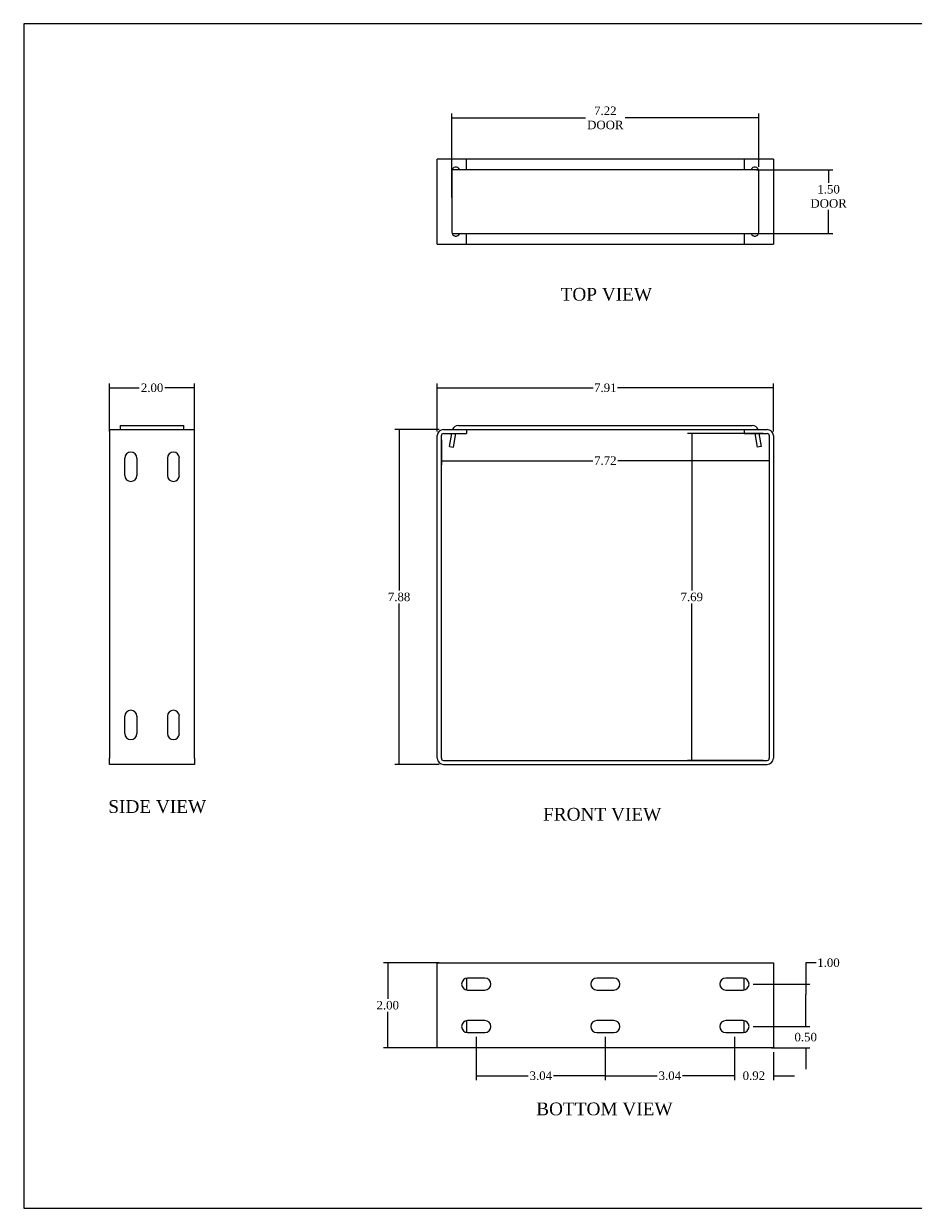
# Model space of a CAD drawing. Header units: inches. Extents: x 0.1 to 41.9, y -0.2 to 27.9.
# Tile 1 of 3: x 0.1 to 21, y 0.1 to 27.9. Entities that reach past the tile are written whole.
import ezdxf
from ezdxf.enums import TextEntityAlignment as Align

# ---------------------------------------------------------------- set-up
doc = ezdxf.new("R2010")
doc.units = ezdxf.units.IN
doc.header["$MEASUREMENT"] = 0
for name, color, linetype in [('COM55559-4', 7, 'Continuous'), ('COM55740-4', 7, 'Continuous'), ('Default', 7, 'Continuous')]:
    doc.layers.add(name, color=color, linetype=linetype)
doc.styles.add('SEACAD_Times_New_Roman', font='times.ttf')
doc.dimstyles.new('HAMMOND_(STH_-_42x28)', dxfattribs={"dimtxt": 0.2, "dimasz": 0.25, "dimexe": 0.1, "dimexo": 0.1, "dimgap": 0.05, "dimtad": 0, "dimtih": 1, "dimtoh": 1, "dimzin": 0, "dimdsep": 46, "dimtxsty": 'SEACAD_Times_New_Roman', "dimblk1": '_SE_FILLED', "dimblk2": '_SE_FILLED', "dimsah": 1, "dimcen": 0.1, "dimadec": 0, "dimazin": 0, "dimtfac": 0.8, "dimtofl": 0, "dimtmove": 0, "dimatfit": 3, "dimfxl": 1, "dimtolj": 1, "dimtzin": 0, "dimarcsym": 0})

# ---------------------------------------------------------------- blocks, each defined once
blk = doc.blocks.new('SE')
at = {"layer": 'COM55559-4', "color": 7, "linetype": 'Continuous'}
for p, q in [((9.801, 10.653), (9.801, 18.242)), ((9.896, 10.653), (9.896, 18.242)), ((9.944, 18.385), (10.489, 18.385)), ((9.944, 18.29), (10.489, 18.29)), ((10.489, 18.385), (10.489, 18.29)), ((17.02, 18.385), (17.02, 18.29)), ((17.02, 18.385), (17.564, 18.385)), ((17.02, 18.29), (17.564, 18.29)), ((17.612, 18.242), (17.612, 10.653)), ((17.707, 18.242), (17.707, 10.653)), ((9.944, 10.605), (17.564, 10.605)), ((9.944, 10.51), (17.564, 10.51))]:
    blk.add_line(p, q, dxfattribs=at)
for centre, radius, start, end in [((9.944, 18.242), 0.143, 90, 180), ((9.944, 18.242), 0.048, 90, 180), ((17.564, 18.242), 0.143, 0, 90), ((17.564, 18.242), 0.048, 0, 90), ((9.944, 10.653), 0.143, 180, 270), ((9.944, 10.653), 0.048, 180, 270), ((17.564, 10.653), 0.143, 270, 0), ((17.564, 10.653), 0.048, 270, 0)]:
    blk.add_arc(centre, radius, start, end, dxfattribs=at)
at = {"layer": 'COM55740-4', "color": 7, "linetype": 'Continuous'}
for p, q in [((10.297, 18.48), (17.211, 18.48)), ((10.09, 17.984), (10.144, 18.29)), ((10.183, 17.968), (10.24, 18.29)), ((10.489, 18.385), (17.02, 18.385)), ((17.268, 18.29), (17.325, 17.968)), ((17.365, 18.29), (17.418, 17.984)), ((10.09, 17.984), (10.183, 17.968)), ((17.418, 17.984), (17.325, 17.968))]:
    blk.add_line(p, q, dxfattribs=at)
for centre, start, end in [((10.297, 18.337), 90, 160.3871), ((17.211, 18.337), 19.6129, 90)]:
    blk.add_arc(centre, 0.143, start, end, dxfattribs=at)
blk = doc.blocks.new('SE1')
at = {"layer": 'COM55559-4', "color": 7, "linetype": 'Continuous'}
for p, q in [((2.091, 18.385), (4.091, 18.385)), ((2.091, 18.385), (2.091, 18.242)), ((2.091, 18.242), (2.091, 10.653)), ((4.091, 18.242), (4.091, 18.385)), ((4.091, 10.653), (4.091, 18.242)), ((2.45, 17.306), (2.45, 17.713)), ((2.731, 17.713), (2.731, 17.306)), ((3.45, 17.713), (3.45, 17.306)), ((3.731, 17.306), (3.731, 17.713)), ((2.45, 11.234), (2.45, 11.641)), ((2.731, 11.641), (2.731, 11.234)), ((3.45, 11.641), (3.45, 11.234)), ((3.731, 11.234), (3.731, 11.641)), ((2.091, 10.51), (2.091, 10.653)), ((4.091, 10.653), (4.091, 10.51)), ((4.091, 10.51), (2.091, 10.51))]:
    blk.add_line(p, q, dxfattribs=at)
for centre, start, end in [((2.591, 17.713), 0, 180), ((3.591, 17.713), 0, 180), ((2.591, 17.306), 180, 0), ((3.591, 17.306), 180, 0), ((2.591, 11.641), 0, 180), ((3.591, 11.641), 0, 180), ((2.591, 11.234), 180, 360), ((3.591, 11.234), 180, 360)]:
    blk.add_arc(centre, 0.141, start, end, dxfattribs=at)
at = {"layer": 'COM55740-4', "color": 7, "linetype": 'Continuous'}
for p, q in [((2.341, 18.48), (3.841, 18.48)), ((2.341, 18.48), (2.341, 18.385)), ((3.841, 18.385), (3.841, 18.48))]:
    blk.add_line(p, q, dxfattribs=at)
blk = doc.blocks.new('SE3')
at = {"layer": 'COM55559-4', "color": 7, "linetype": 'Continuous'}
for p, q in [((9.801, 5.845), (9.944, 5.845)), ((9.801, 3.845), (9.801, 5.845)), ((9.944, 5.845), (17.564, 5.845)), ((17.564, 5.845), (17.707, 5.845)), ((17.707, 5.845), (17.707, 3.845)), ((10.489, 5.483), (10.489, 5.206)), ((10.922, 5.485), (10.515, 5.485)), ((13.958, 5.485), (13.551, 5.485)), ((16.994, 5.485), (16.587, 5.485)), ((17.02, 5.206), (17.02, 5.483)), ((10.515, 5.204), (10.922, 5.204)), ((13.551, 5.204), (13.958, 5.204)), ((16.587, 5.204), (16.994, 5.204)), ((10.489, 4.483), (10.489, 4.206)), ((10.922, 4.485), (10.515, 4.485)), ((13.958, 4.485), (13.551, 4.485)), ((16.994, 4.485), (16.587, 4.485)), ((17.02, 4.206), (17.02, 4.483)), ((10.515, 4.204), (10.922, 4.204)), ((13.551, 4.204), (13.958, 4.204)), ((16.587, 4.204), (16.994, 4.204)), ((9.944, 3.845), (9.801, 3.845)), ((17.564, 3.845), (9.944, 3.845)), ((17.707, 3.845), (17.564, 3.845))]:
    blk.add_line(p, q, dxfattribs=at)
for centre, start, end in [((10.515, 5.345), 90, 270), ((10.922, 5.345), 270, 90), ((13.551, 5.345), 90, 270), ((13.958, 5.345), 270, 90), ((16.587, 5.345), 90, 270), ((16.994, 5.345), 270, 90), ((10.515, 4.345), 90, 270), ((10.922, 4.345), 270, 90), ((13.551, 4.345), 90, 270), ((13.958, 4.345), 270, 90), ((16.587, 4.345), 90, 270), ((16.994, 4.345), 270, 90)]:
    blk.add_arc(centre, 0.141, start, end, dxfattribs=at)
blk = doc.blocks.new('SE4')
at = {"layer": 'COM55559-4', "color": 7, "linetype": 'Continuous'}
for p, q in [((9.801, 22.745), (9.801, 24.745)), ((9.944, 24.745), (9.801, 24.745)), ((10.489, 24.745), (9.944, 24.745)), ((17.02, 24.745), (10.489, 24.745)), ((10.489, 24.495), (10.489, 24.745)), ((17.564, 24.745), (17.02, 24.745)), ((17.02, 24.745), (17.02, 24.495)), ((17.707, 24.745), (17.564, 24.745)), ((17.707, 24.745), (17.707, 22.745)), ((10.145, 24.464), (10.145, 23.026)), ((17.363, 23.026), (17.363, 24.464)), ((10.489, 22.745), (10.489, 22.995)), ((17.02, 22.995), (17.02, 22.745)), ((9.801, 22.745), (9.944, 22.745)), ((9.944, 22.745), (10.489, 22.745)), ((10.489, 22.745), (17.02, 22.745)), ((17.02, 22.745), (17.564, 22.745)), ((17.564, 22.745), (17.707, 22.745))]:
    blk.add_line(p, q, dxfattribs=at)
for centre, start, end in [((10.239, 24.464), 19.4712, 180), ((17.27, 24.464), 0, 160.5288), ((10.239, 23.026), 180, 340.5288), ((17.27, 23.026), 199.4712, 0)]:
    blk.add_arc(centre, 0.0938, start, end, dxfattribs=at)
at = {"layer": 'COM55740-4', "color": 7, "linetype": 'Continuous'}
for p, q in [((10.156, 24.495), (10.15, 24.495)), ((10.297, 24.495), (10.156, 24.495)), ((17.211, 24.495), (10.297, 24.495)), ((17.352, 24.495), (17.211, 24.495)), ((17.358, 24.495), (17.352, 24.495)), ((10.15, 22.995), (10.156, 22.995)), ((10.156, 22.995), (10.297, 22.995)), ((10.297, 22.995), (17.211, 22.995)), ((17.211, 22.995), (17.352, 22.995)), ((17.352, 22.995), (17.358, 22.995))]:
    blk.add_line(p, q, dxfattribs=at)
blk = doc.blocks.new('_SE_FILLED')
at = {"color": 0}
blk.add_line((0, 0), (-1, 0), dxfattribs=at)
blk.add_solid([(0, 0), (-1, -0.1665), (-1, 0.1665), (0, 0)], dxfattribs=at)
blk = doc.blocks.new('DMBLK55')
at = {"layer": 'Default', "color": 0, "linetype": 'Continuous', "lineweight": -2, "transparency": 16777216}
for p, q in [((9.896, 18.142), (9.896, 17.553)), ((17.612, 18.142), (17.612, 17.553)), ((10.146, 17.653), (13.457, 17.653)), ((17.362, 17.653), (14.051, 17.653))]:
    blk.add_line(p, q, dxfattribs=at)
at = {"layer": 'Defpoints', "color": 0, "transparency": 16777216}
for p in [(9.896, 18.242), (17.612, 18.242), (9.896, 17.653)]:
    blk.add_point(p, dxfattribs=at)
at = {"layer": 'Default', "color": 0, "lineweight": -2, "transparency": 16777216, "xscale": 0.25, "yscale": 0.25, "zscale": 0.25, "rotation": 180}
blk.add_blockref('_SE_FILLED', (9.896, 17.653), dxfattribs=at)
at = {"layer": 'Default', "color": 0, "lineweight": -2, "transparency": 16777216, "xscale": 0.25, "yscale": 0.25, "zscale": 0.25}
blk.add_blockref('_SE_FILLED', (17.612, 17.653), dxfattribs=at)
at = {"layer": 'Default', "color": 0, "transparency": 16777216, "insert": (13.754, 17.653), "char_height": 0.2, "attachment_point": 5, "style": 'SEACAD_Times_New_Roman'}
blk.add_mtext('\\A1;\\A1;7.72', dxfattribs=at)
blk = doc.blocks.new('DMBLK56')
at = {"layer": 'Default', "color": 0, "linetype": 'Continuous', "lineweight": -2, "transparency": 16777216}
for p, q in [((17.464, 18.29), (15.688, 18.29)), ((15.788, 18.04), (15.788, 14.599)), ((15.788, 10.855), (15.788, 14.295)), ((17.464, 10.605), (15.688, 10.605))]:
    blk.add_line(p, q, dxfattribs=at)
at = {"layer": 'Defpoints', "color": 0, "transparency": 16777216}
for p in [(17.564, 18.29), (15.788, 10.605), (17.564, 10.605)]:
    blk.add_point(p, dxfattribs=at)
at = {"layer": 'Default', "color": 0, "lineweight": -2, "transparency": 16777216, "xscale": 0.25, "yscale": 0.25, "zscale": 0.25}
for p, rotation in [((15.788, 18.29), 90), ((15.788, 10.605), 270)]:
    blk.add_blockref('_SE_FILLED', p, dxfattribs=dict(at, rotation=rotation))
at = {"layer": 'Default', "color": 0, "transparency": 16777216, "insert": (15.788, 14.447), "char_height": 0.2, "attachment_point": 5, "style": 'SEACAD_Times_New_Roman'}
blk.add_mtext('\\A1;\\A1;7.69', dxfattribs=at)
blk = doc.blocks.new('DMBLK57')
at = {"layer": 'Default', "color": 0, "linetype": 'Continuous', "lineweight": -2, "transparency": 16777216}
for p, q in [((10.145, 23.845), (10.145, 25.814)), ((10.395, 25.714), (13.287, 25.714)), ((17.113, 25.714), (14.222, 25.714)), ((17.363, 24.564), (17.363, 25.814))]:
    blk.add_line(p, q, dxfattribs=at)
at = {"layer": 'Defpoints', "color": 0, "transparency": 16777216}
for p in [(17.363, 25.714), (17.363, 24.464), (10.145, 23.745)]:
    blk.add_point(p, dxfattribs=at)
at = {"layer": 'Default', "color": 0, "lineweight": -2, "transparency": 16777216, "xscale": 0.25, "yscale": 0.25, "zscale": 0.25, "rotation": 180}
blk.add_blockref('_SE_FILLED', (10.145, 25.714), dxfattribs=at)
at = {"layer": 'Default', "color": 0, "lineweight": -2, "transparency": 16777216, "xscale": 0.25, "yscale": 0.25, "zscale": 0.25}
blk.add_blockref('_SE_FILLED', (17.363, 25.714), dxfattribs=at)
at = {"layer": 'Default', "color": 0, "transparency": 16777216, "insert": (13.754, 25.714), "char_height": 0.2, "attachment_point": 5, "style": 'SEACAD_Times_New_Roman'}
blk.add_mtext('\\A1;\\A1;7.22\\PDOOR', dxfattribs=at)
blk = doc.blocks.new('DMBLK58')
at = {"layer": 'Default', "color": 0, "linetype": 'Continuous', "lineweight": -2, "transparency": 16777216}
for p, q in [((17.311, 24.495), (19.107, 24.495)), ((19.007, 24.245), (19.007, 24.187)), ((19.007, 23.245), (19.007, 23.549)), ((17.311, 22.995), (19.107, 22.995))]:
    blk.add_line(p, q, dxfattribs=at)
at = {"layer": 'Defpoints', "color": 0, "transparency": 16777216}
for p in [(17.211, 24.495), (17.211, 22.995), (19.007, 22.995)]:
    blk.add_point(p, dxfattribs=at)
at = {"layer": 'Default', "color": 0, "lineweight": -2, "transparency": 16777216, "xscale": 0.25, "yscale": 0.25, "zscale": 0.25}
for p, rotation in [((19.007, 24.495), 90), ((19.007, 22.995), 270)]:
    blk.add_blockref('_SE_FILLED', p, dxfattribs=dict(at, rotation=rotation))
at = {"layer": 'Default', "color": 0, "transparency": 16777216, "insert": (19.007, 23.868), "char_height": 0.2, "attachment_point": 5, "style": 'SEACAD_Times_New_Roman'}
blk.add_mtext('\\A1;\\A1;1.50\\PDOOR', dxfattribs=at)
blk = doc.blocks.new('DMBLK59')
at = {"layer": 'Default', "color": 0, "linetype": 'Continuous', "lineweight": -2, "transparency": 16777216}
for p, q in [((2.091, 18.342), (2.091, 19.466)), ((2.341, 19.366), (2.79, 19.366)), ((3.841, 19.366), (3.391, 19.366)), ((4.091, 18.342), (4.091, 19.466))]:
    blk.add_line(p, q, dxfattribs=at)
at = {"layer": 'Defpoints', "color": 0, "transparency": 16777216}
for p in [(2.091, 19.366), (2.091, 18.242), (4.091, 18.242)]:
    blk.add_point(p, dxfattribs=at)
at = {"layer": 'Default', "color": 0, "lineweight": -2, "transparency": 16777216, "xscale": 0.25, "yscale": 0.25, "zscale": 0.25, "rotation": 180}
blk.add_blockref('_SE_FILLED', (2.091, 19.366), dxfattribs=at)
at = {"layer": 'Default', "color": 0, "lineweight": -2, "transparency": 16777216, "xscale": 0.25, "yscale": 0.25, "zscale": 0.25}
blk.add_blockref('_SE_FILLED', (4.091, 19.366), dxfattribs=at)
at = {"layer": 'Default', "color": 0, "transparency": 16777216, "insert": (3.091, 19.366), "char_height": 0.2, "attachment_point": 5, "style": 'SEACAD_Times_New_Roman'}
blk.add_mtext('\\A1;\\A1;2.00', dxfattribs=at)
blk = doc.blocks.new('DMBLK60')
at = {"layer": 'Default', "color": 0, "linetype": 'Continuous', "lineweight": -2, "transparency": 16777216}
for p, q in [((9.801, 18.342), (9.801, 19.466)), ((10.051, 19.366), (13.469, 19.366)), ((17.457, 19.366), (14.039, 19.366)), ((17.707, 18.342), (17.707, 19.466))]:
    blk.add_line(p, q, dxfattribs=at)
at = {"layer": 'Defpoints', "color": 0, "transparency": 16777216}
for p in [(17.707, 19.366), (9.801, 18.242), (17.707, 18.242)]:
    blk.add_point(p, dxfattribs=at)
at = {"layer": 'Default', "color": 0, "lineweight": -2, "transparency": 16777216, "xscale": 0.25, "yscale": 0.25, "zscale": 0.25, "rotation": 180}
blk.add_blockref('_SE_FILLED', (9.801, 19.366), dxfattribs=at)
at = {"layer": 'Default', "color": 0, "lineweight": -2, "transparency": 16777216, "xscale": 0.25, "yscale": 0.25, "zscale": 0.25}
blk.add_blockref('_SE_FILLED', (17.707, 19.366), dxfattribs=at)
at = {"layer": 'Default', "color": 0, "transparency": 16777216, "insert": (13.754, 19.366), "char_height": 0.2, "attachment_point": 5, "style": 'SEACAD_Times_New_Roman'}
blk.add_mtext('\\A1;\\A1;7.91', dxfattribs=at)
blk = doc.blocks.new('DMBLK61')
at = {"layer": 'Default', "color": 0, "linetype": 'Continuous', "lineweight": -2, "transparency": 16777216}
for p, q in [((9.844, 5.845), (8.535, 5.845)), ((8.635, 5.595), (8.635, 4.997)), ((8.635, 4.095), (8.635, 4.693)), ((9.844, 3.845), (8.535, 3.845))]:
    blk.add_line(p, q, dxfattribs=at)
at = {"layer": 'Defpoints', "color": 0, "transparency": 16777216}
for p in [(9.944, 5.845), (8.635, 3.845), (9.944, 3.845)]:
    blk.add_point(p, dxfattribs=at)
at = {"layer": 'Default', "color": 0, "lineweight": -2, "transparency": 16777216, "xscale": 0.25, "yscale": 0.25, "zscale": 0.25}
for p, rotation in [((8.635, 5.845), 90), ((8.635, 3.845), 270)]:
    blk.add_blockref('_SE_FILLED', p, dxfattribs=dict(at, rotation=rotation))
at = {"layer": 'Default', "color": 0, "transparency": 16777216, "insert": (8.635, 4.845), "char_height": 0.2, "attachment_point": 5, "style": 'SEACAD_Times_New_Roman'}
blk.add_mtext('\\A1;\\A1;2.00', dxfattribs=at)
blk = doc.blocks.new('DMBLK65')
at = {"layer": 'Default', "color": 0, "linetype": 'Continuous', "lineweight": -2, "transparency": 16777216}
for p, q in [((9.844, 18.385), (8.802, 18.385)), ((8.902, 18.135), (8.902, 14.599)), ((8.902, 10.76), (8.902, 14.295)), ((9.844, 10.51), (8.802, 10.51))]:
    blk.add_line(p, q, dxfattribs=at)
at = {"layer": 'Defpoints', "color": 0, "transparency": 16777216}
for p in [(8.902, 18.385), (9.944, 18.385), (9.944, 10.51)]:
    blk.add_point(p, dxfattribs=at)
at = {"layer": 'Default', "color": 0, "lineweight": -2, "transparency": 16777216, "xscale": 0.25, "yscale": 0.25, "zscale": 0.25}
for p, rotation in [((8.902, 18.385), 90), ((8.902, 10.51), 270)]:
    blk.add_blockref('_SE_FILLED', p, dxfattribs=dict(at, rotation=rotation))
at = {"layer": 'Default', "color": 0, "transparency": 16777216, "insert": (8.902, 14.447), "char_height": 0.2, "attachment_point": 5, "style": 'SEACAD_Times_New_Roman'}
blk.add_mtext('\\A1;\\A1;7.88', dxfattribs=at)
blk = doc.blocks.new('DMBLK66')
at = {"layer": 'Default', "color": 0, "linetype": 'Continuous', "lineweight": -2, "transparency": 16777216}
for p, q in [((16.79, 4.104), (16.79, 3.087)), ((17.707, 3.745), (17.707, 3.087)), ((16.54, 3.187), (16.29, 3.187)), ((17.957, 3.187), (18.207, 3.187))]:
    blk.add_line(p, q, dxfattribs=at)
at = {"layer": 'Defpoints', "color": 0, "transparency": 16777216}
for p in [(16.79, 4.204), (17.707, 3.845), (16.79, 3.187)]:
    blk.add_point(p, dxfattribs=at)
at = {"layer": 'Default', "color": 0, "lineweight": -2, "transparency": 16777216, "xscale": 0.25, "yscale": 0.25, "zscale": 0.25}
blk.add_blockref('_SE_FILLED', (16.79, 3.187), dxfattribs=at)
at = {"layer": 'Default', "color": 0, "lineweight": -2, "transparency": 16777216, "xscale": 0.25, "yscale": 0.25, "zscale": 0.25, "rotation": 180}
blk.add_blockref('_SE_FILLED', (17.707, 3.187), dxfattribs=at)
at = {"layer": 'Default', "color": 0, "transparency": 16777216, "insert": (17.249, 3.187), "char_height": 0.2, "attachment_point": 5, "style": 'SEACAD_Times_New_Roman'}
blk.add_mtext('\\A1;\\A1;0.92', dxfattribs=at)
blk = doc.blocks.new('DMBLK67')
at = {"layer": 'Default', "color": 0, "linetype": 'Continuous', "lineweight": -2, "transparency": 16777216}
for p, q in [((18.468, 4.595), (18.468, 4.845)), ((17.234, 4.345), (18.568, 4.345)), ((17.664, 3.845), (18.568, 3.845)), ((18.468, 3.595), (18.468, 3.345))]:
    blk.add_line(p, q, dxfattribs=at)
at = {"layer": 'Defpoints', "color": 0, "transparency": 16777216}
for p in [(17.134, 4.345), (18.468, 4.345), (17.564, 3.845)]:
    blk.add_point(p, dxfattribs=at)
at = {"layer": 'Default', "color": 0, "lineweight": -2, "transparency": 16777216, "xscale": 0.25, "yscale": 0.25, "zscale": 0.25}
for p, rotation in [((18.468, 4.345), 270), ((18.468, 3.845), 90)]:
    blk.add_blockref('_SE_FILLED', p, dxfattribs=dict(at, rotation=rotation))
at = {"layer": 'Default', "color": 0, "transparency": 16777216, "insert": (18.468, 4.095), "char_height": 0.2, "attachment_point": 5, "style": 'SEACAD_Times_New_Roman'}
blk.add_mtext('\\A1;\\A1;0.50', dxfattribs=at)
blk = doc.blocks.new('DMBLK68')
at = {"layer": 'Default', "color": 0, "linetype": 'Continuous', "lineweight": -2, "transparency": 16777216}
for p, q in [((18.718, 5.845), (18.468, 5.845)), ((18.468, 5.845), (18.468, 5.345)), ((17.234, 5.345), (18.568, 5.345)), ((18.468, 4.595), (18.468, 5.095)), ((17.234, 4.345), (18.568, 4.345))]:
    blk.add_line(p, q, dxfattribs=at)
at = {"layer": 'Defpoints', "color": 0, "transparency": 16777216}
for p in [(17.134, 5.345), (18.468, 5.345), (17.134, 4.345)]:
    blk.add_point(p, dxfattribs=at)
at = {"layer": 'Default', "color": 0, "lineweight": -2, "transparency": 16777216, "xscale": 0.25, "yscale": 0.25, "zscale": 0.25}
for p, rotation in [((18.468, 5.345), 90), ((18.468, 4.345), 270)]:
    blk.add_blockref('_SE_FILLED', p, dxfattribs=dict(at, rotation=rotation))
at = {"layer": 'Default', "color": 0, "transparency": 16777216, "insert": (19.004, 5.845), "char_height": 0.2, "attachment_point": 5, "style": 'SEACAD_Times_New_Roman'}
blk.add_mtext('\\A1;\\A1;1.00', dxfattribs=at)
blk = doc.blocks.new('DMBLK73')
at = {"layer": 'Default', "color": 0, "linetype": 'Continuous', "lineweight": -2, "transparency": 16777216}
for p, q in [((13.754, 4.104), (13.754, 3.087)), ((16.79, 4.104), (16.79, 3.087)), ((14.004, 3.187), (14.975, 3.187)), ((16.54, 3.187), (15.57, 3.187))]:
    blk.add_line(p, q, dxfattribs=at)
at = {"layer": 'Defpoints', "color": 0, "transparency": 16777216}
for p in [(13.754, 4.204), (16.79, 4.204), (13.754, 3.187)]:
    blk.add_point(p, dxfattribs=at)
at = {"layer": 'Default', "color": 0, "lineweight": -2, "transparency": 16777216, "xscale": 0.25, "yscale": 0.25, "zscale": 0.25, "rotation": 180}
blk.add_blockref('_SE_FILLED', (13.754, 3.187), dxfattribs=at)
at = {"layer": 'Default', "color": 0, "lineweight": -2, "transparency": 16777216, "xscale": 0.25, "yscale": 0.25, "zscale": 0.25}
blk.add_blockref('_SE_FILLED', (16.79, 3.187), dxfattribs=at)
at = {"layer": 'Default', "color": 0, "transparency": 16777216, "insert": (15.272, 3.187), "char_height": 0.2, "attachment_point": 5, "style": 'SEACAD_Times_New_Roman'}
blk.add_mtext('\\A1;\\A1;3.04', dxfattribs=at)
blk = doc.blocks.new('DMBLK74')
at = {"layer": 'Default', "color": 0, "linetype": 'Continuous', "lineweight": -2, "transparency": 16777216}
for p, q in [((10.718, 4.104), (10.718, 3.087)), ((13.754, 4.104), (13.754, 3.087)), ((10.968, 3.187), (11.939, 3.187)), ((13.504, 3.187), (12.534, 3.187))]:
    blk.add_line(p, q, dxfattribs=at)
at = {"layer": 'Defpoints', "color": 0, "transparency": 16777216}
for p in [(10.718, 4.204), (13.754, 4.204), (10.718, 3.187)]:
    blk.add_point(p, dxfattribs=at)
at = {"layer": 'Default', "color": 0, "lineweight": -2, "transparency": 16777216, "xscale": 0.25, "yscale": 0.25, "zscale": 0.25}
for p, rotation in [((10.718, 3.187), 180.002359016), ((13.754, 3.187), 0.002359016)]:
    blk.add_blockref('_SE_FILLED', p, dxfattribs=dict(at, rotation=rotation))
at = {"layer": 'Default', "color": 0, "transparency": 16777216, "insert": (12.236, 3.187), "char_height": 0.2, "attachment_point": 5, "style": 'SEACAD_Times_New_Roman'}
blk.add_mtext('\\A1;\\A1;3.04', dxfattribs=at)
blk = doc.blocks.new('BORDER')
at = {"layer": 'Default', "color": 7, "linetype": 'Continuous'}
for p, q in [((0, 27.86), (-41.86, 27.86)), ((-41.86, 27.86), (-41.86, 0)), ((-41.86, 0), (0, 0))]:
    blk.add_line(p, q, dxfattribs=at)

msp = doc.modelspace()

# ---------------------------------------------------------------- block references
at = {"layer": 'Default', "color": 7}
msp.add_blockref('BORDER', (41.93, 0.07), dxfattribs=at)
at = {"layer": 'Default'}
for name in ['SE4', 'SE1', 'SE', 'SE3']:
    msp.add_blockref(name, (0, 0), dxfattribs=at)

# ---------------------------------------------------------------- texts
at = {"layer": 'Default', "color": 7, "linetype": 'Continuous', "style": 'SEACAD_Times_New_Roman'}
for s, p in [('TOP VIEW', (12.702, 21.717)), ('SIDE VIEW', (2.061, 9.669)), ('FRONT VIEW', (12.289, 9.488)), ('BOTTOM VIEW', (12.128, 2.558))]:
    msp.add_text(s, height=0.3, dxfattribs=at).set_placement(p, align=Align.TOP_LEFT)

# ---------------------------------------------------------------- dimensions: what is measured, and where the dimension line sits
at = {"layer": 'Default', "color": 7, "linetype": 'Continuous'}
for base, p1, p2, text, picture, middle in [((17.363, 25.714), (10.145, 23.745), (17.363, 24.464), '\\A1;<>\\PDOOR', 'DMBLK57', (13.754, 25.714)), ((2.091, 19.366), (4.091, 18.242), (2.091, 18.242), '\\A1;<>', 'DMBLK59', (3.091, 19.366)), ((9.896, 17.653), (17.612, 18.242), (9.896, 18.242), '\\A1;<>', 'DMBLK55', (13.754, 17.653)), ((13.754, 3.187), (16.79, 4.204), (13.754, 4.204), '\\A1;<>', 'DMBLK73', (15.272, 3.187)), ((16.79, 3.187), (17.707, 3.845), (16.79, 4.204), '\\A1;<>', 'DMBLK66', (17.249, 3.187))]:
    dim = msp.add_linear_dim(base=base, p1=p1, p2=p2, text=text, dimstyle='HAMMOND_(STH_-_42x28)', dxfattribs=at)
    dim.commit()
    dim.dimension.update_dxf_attribs({"geometry": picture, "text_midpoint": middle, "dimtype": 160})
for base, p1, p2, angle, text, picture, middle, dimtype in [((19.007, 22.995), (17.211, 24.495), (17.211, 22.995), 270, '\\A1;<>\\PDOOR', 'DMBLK58', (19.007, 23.868), 161), ((17.707, 19.366), (9.801, 18.242), (17.707, 18.242), 0, '\\A1;<>', 'DMBLK60', (13.754, 19.366), 161), ((8.902091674, 18.384615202), (9.944148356, 10.509615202), (9.944148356, 18.384615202), 90, '\\A1;<>', 'DMBLK65', (8.902091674, 14.447115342), 161), ((15.787936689, 10.604615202), (17.564148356, 18.289615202), (17.564148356, 10.604615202), 270, '\\A1;<>', 'DMBLK56', (15.787936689, 14.447115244), 161), ((8.635, 3.845), (9.944, 5.845), (9.944, 3.845), 270, '\\A1;<>', 'DMBLK61', (8.635, 4.845), 161), ((18.468, 4.345), (17.564, 3.845), (17.134, 4.345), 90, '\\A1;<>', 'DMBLK67', (18.468, 4.095), 160), ((10.718, 3.187), (13.754, 4.204), (10.718, 4.204), 180.0024, '\\A1;<>', 'DMBLK74', (12.236, 3.187), 161)]:
    dim = msp.add_linear_dim(base=base, p1=p1, p2=p2, angle=angle, text=text, dimstyle='HAMMOND_(STH_-_42x28)', dxfattribs=at)
    dim.commit()
    dim.dimension.update_dxf_attribs({"geometry": picture, "text_midpoint": middle, "dimtype": dimtype})
dim = msp.add_linear_dim(base=(18.468, 5.345), p1=(17.134, 4.345), p2=(17.134, 5.345), angle=90, text='\\A1;<>', dimstyle='HAMMOND_(STH_-_42x28)', override={"dimtmove": 1}, dxfattribs=at)
dim.commit()
dim.dimension.update_dxf_attribs({"geometry": 'DMBLK68', "text_midpoint": (18.568, 5.684), "dimtype": 161})

doc.saveas('drawing.dxf')
